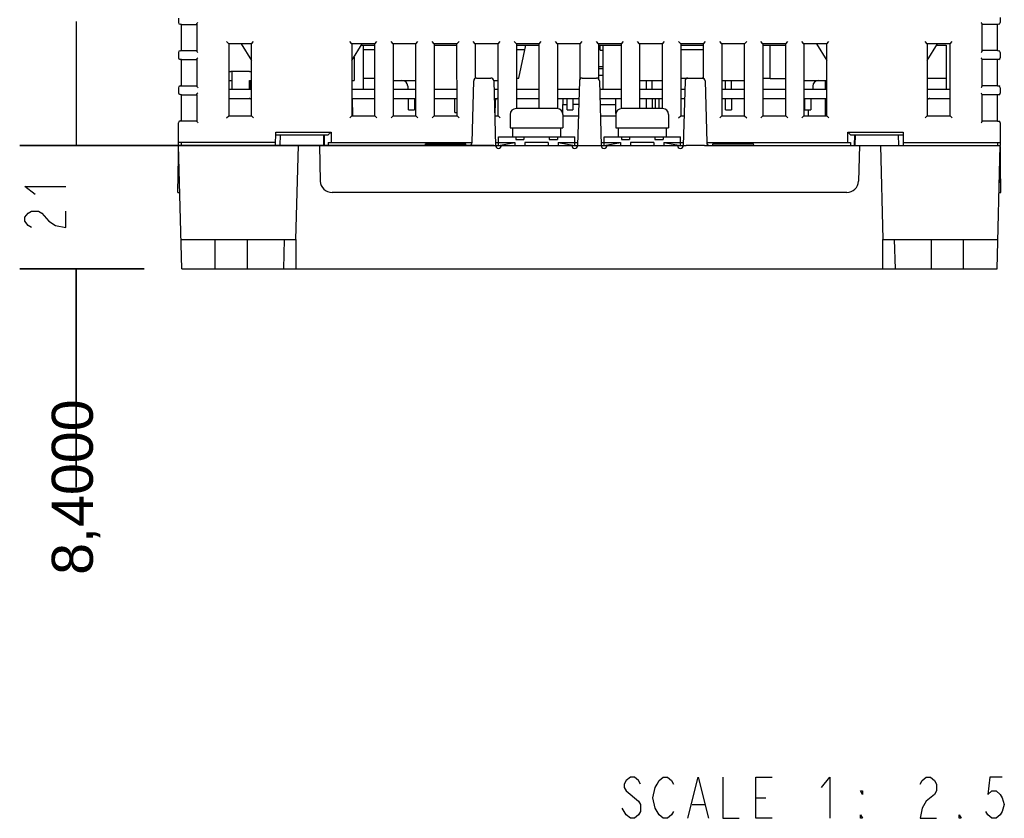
# Model space of a CAD drawing. Extents: x 20 to 400, y 160 to 434.
# Tile 1 of 20: x 45 to 112, y 160 to 214. Entities that reach past the tile are written whole.
import ezdxf

# ---------------------------------------------------------------- set-up
doc = ezdxf.new("R2010")
doc.units = 0
doc.header["$LTSCALE"] = 4.2
doc.header["$MEASUREMENT"] = 0
doc.layers.get('0').update_dxf_attribs({"linetype": 'CONTINUOUS'})
doc.layers.add('ALL_DIM', color=7, linetype='CONTINUOUS')
doc.layers.add('ALL_NOTE', color=7, linetype='CONTINUOUS')
doc.styles.get("Standard").update_dxf_attribs({"font": 'txt.shx'})

msp = doc.modelspace()

# ---------------------------------------------------------------- hatches: boundary and pattern name
h = msp.add_hatch(color=2)
h.paths.add_polyline_path([(45.153283, 197.356746), (53.625377, 197.356746)])
h.paths.add_polyline_path([(45.153283, 205.756746), (77.451437, 205.756746)])
h.paths.add_polyline_path([(48.999293, 197.356746), (48.999293, 182.476115)])

# ---------------------------------------------------------------- linework, layer by layer
at = {"color": 7, "linetype": 'CONTINUOUS'}
for p, q in [((48.999293, 214.220026), (48.999293, 205.756746)), ((84.596537, 211.148746), (84.894441, 211.148746)), ((48.999293, 188.893466), (48.999293, 197.356746))]:
    msp.add_line(p, q, dxfattribs=at)
at = {"linetype": 'CONTINUOUS'}
for p, q in [((55.974441, 214.4444), (55.974441, 214.140414)), ((57.219945, 214.035638), (57.219945, 212.199564)), ((110.728938, 212.199564), (110.728938, 214.035638)), ((111.974441, 214.479825), (111.974441, 214.140414)), ((56.174441, 214.012957), (56.083983, 214.020871)), ((56.174441, 212.222245), (56.174441, 214.012957)), ((56.174441, 214.012957), (57.219945, 214.012957)), ((111.774441, 214.012957), (110.728938, 214.012957)), ((111.8649, 214.020871), (111.774441, 214.012957)), ((111.774441, 212.222245), (111.774441, 214.012957)), ((59.396867, 212.69432), (59.256518, 212.83467)), ((59.396867, 212.69432), (59.395819, 207.778123)), ((60.952016, 212.69432), (59.396867, 212.69432)), ((60.24978, 212.69432), (60.952259, 211.552792)), ((60.952016, 212.69432), (61.092365, 212.83467)), ((60.953064, 207.778123), (60.952016, 212.69432)), ((67.796867, 212.69432), (67.656518, 212.83467)), ((67.796867, 212.69432), (67.795819, 207.778123)), ((67.796624, 211.552792), (68.499103, 212.69432)), ((69.352016, 212.69432), (67.796867, 212.69432)), ((69.352016, 212.69432), (69.492365, 212.83467)), ((69.353064, 207.778123), (69.352016, 212.69432)), ((70.596867, 212.69432), (70.456518, 212.83467)), ((70.596867, 212.69432), (70.595819, 207.778123)), ((72.152016, 212.69432), (70.596867, 212.69432)), ((72.152016, 212.69432), (72.292365, 212.83467)), ((72.153064, 207.778123), (72.152016, 212.69432)), ((73.396867, 212.69432), (73.256518, 212.83467)), ((73.396867, 212.69432), (73.395819, 207.778123)), ((74.952016, 212.69432), (73.396867, 212.69432)), ((74.952016, 212.69432), (75.092365, 212.83467)), ((74.953064, 207.778123), (74.952016, 212.69432)), ((76.196867, 212.69432), (76.056518, 212.83467)), ((76.196867, 212.69432), (76.196363, 210.33101)), ((77.752016, 212.69432), (76.196867, 212.69432)), ((77.752016, 212.69432), (77.892365, 212.83467)), ((77.753064, 207.778123), (77.752016, 212.69432)), ((78.996867, 212.69432), (78.856518, 212.83467)), ((78.996867, 212.69432), (78.995925, 208.276741)), ((80.552016, 212.69432), (78.996867, 212.69432)), ((80.552016, 212.69432), (80.692365, 212.83467)), ((80.552958, 208.276746), (80.552016, 212.69432)), ((81.796867, 212.69432), (81.656518, 212.83467)), ((81.796867, 212.69432), (81.795925, 208.276741)), ((83.352016, 212.69432), (81.796867, 212.69432)), ((83.352016, 212.69432), (83.492365, 212.83467)), ((83.352527, 210.298978), (83.352016, 212.69432)), ((84.596867, 212.69432), (84.456518, 212.83467)), ((84.596867, 212.69432), (84.596356, 210.298978)), ((86.152016, 212.69432), (84.596867, 212.69432)), ((86.152016, 212.69432), (86.292365, 212.83467)), ((86.152958, 208.276741), (86.152016, 212.69432)), ((87.396867, 212.69432), (87.256518, 212.83467)), ((87.396867, 212.69432), (87.395925, 208.276746)), ((88.952016, 212.69432), (87.396867, 212.69432)), ((88.952016, 212.69432), (89.092365, 212.83467)), ((88.952958, 208.276741), (88.952016, 212.69432)), ((90.196867, 212.69432), (90.056518, 212.83467)), ((90.196867, 212.69432), (90.195819, 207.778123)), ((91.752016, 212.69432), (90.196867, 212.69432)), ((91.752016, 212.69432), (91.892365, 212.83467)), ((91.75252, 210.33101), (91.752016, 212.69432)), ((92.996867, 212.69432), (92.856518, 212.83467)), ((92.996867, 212.69432), (92.995819, 207.778123)), ((94.552016, 212.69432), (92.996867, 212.69432)), ((94.552016, 212.69432), (94.692365, 212.83467)), ((94.553064, 207.778123), (94.552016, 212.69432)), ((95.796867, 212.69432), (95.656518, 212.83467)), ((95.796867, 212.69432), (95.795819, 207.778123)), ((97.352016, 212.69432), (95.796867, 212.69432)), ((97.352016, 212.69432), (97.492365, 212.83467)), ((97.353064, 207.778123), (97.352016, 212.69432)), ((98.596867, 212.69432), (98.456518, 212.83467)), ((98.596867, 212.69432), (98.595819, 207.778123)), ((100.152016, 212.69432), (98.596867, 212.69432)), ((99.44978, 212.69432), (100.152259, 211.552792)), ((100.152016, 212.69432), (100.292365, 212.83467)), ((100.153064, 207.778123), (100.152016, 212.69432)), ((106.996867, 212.69432), (106.856518, 212.83467)), ((106.996867, 212.69432), (106.995819, 207.778123)), ((106.996624, 211.552792), (107.699103, 212.69432)), ((108.552016, 212.69432), (106.996867, 212.69432)), ((108.552016, 212.69432), (108.692365, 212.83467)), ((108.553064, 207.778123), (108.552016, 212.69432)), ((55.974441, 212.094788), (55.974441, 211.737849)), ((56.083983, 212.214331), (56.174441, 212.222245)), ((56.174441, 212.222245), (57.219945, 212.222245)), ((68.439057, 212.596746), (69.352037, 212.596746)), ((68.574441, 209.596746), (68.574441, 212.596746)), ((69.352102, 212.289078), (68.574441, 212.289078)), ((73.396846, 212.596746), (74.952037, 212.596746)), ((79.581248, 212.289078), (78.996781, 212.289078)), ((78.996846, 212.596746), (80.552037, 212.596746)), ((79.174441, 210.356746), (79.64602, 212.596746)), ((84.596846, 212.596746), (86.152037, 212.596746)), ((84.713625, 212.255865), (84.713782, 212.596746)), ((84.713625, 212.255865), (84.894441, 212.255865)), ((84.894441, 212.596746), (84.894441, 209.596746)), ((91.752102, 212.289078), (90.196781, 212.289078)), ((90.196846, 212.596746), (91.752037, 212.596746)), ((95.796846, 212.596746), (97.352037, 212.596746)), ((96.294441, 210.316746), (96.294441, 212.596746)), ((107.639057, 212.596746), (108.294441, 212.596746)), ((108.294441, 212.596746), (108.294441, 209.596746)), ((111.774441, 212.222245), (110.728938, 212.222245)), ((111.774441, 212.222245), (111.8649, 212.214331)), ((111.974441, 212.094788), (111.974441, 211.737849)), ((56.174441, 211.610392), (56.083983, 211.618306)), ((56.174441, 209.82481), (56.174441, 211.610392)), ((56.174441, 211.610392), (57.219945, 211.610392)), ((57.219945, 211.633073), (57.219945, 209.802129)), ((67.934441, 211.776746), (67.934441, 210.196746)), ((110.728938, 209.802129), (110.728938, 211.633073)), ((111.774441, 211.610392), (110.728938, 211.610392)), ((111.8649, 211.618306), (111.774441, 211.610392)), ((111.774441, 209.82481), (111.774441, 211.610392)), ((59.414441, 210.820046), (59.414441, 210.196746)), ((60.807909, 210.796746), (59.540974, 210.796746)), ((59.614441, 210.796746), (59.614441, 209.596746)), ((84.596505, 210.996746), (84.894441, 210.996746)), ((59.396369, 210.356746), (59.414441, 210.356746)), ((59.414441, 210.196746), (59.614441, 210.196746)), ((60.814441, 209.596746), (60.814441, 210.196746)), ((60.814441, 210.196746), (60.952549, 210.196746)), ((60.854441, 209.596746), (60.854441, 210.196746)), ((67.796334, 210.196746), (67.934441, 210.196746)), ((68.574441, 210.356746), (69.352514, 210.356746)), ((70.596334, 210.196746), (72.152549, 210.196746)), ((75.979542, 205.951516), (76.089797, 210.161981)), ((76.289728, 210.356746), (77.259155, 210.356746)), ((77.452737, 210.196746), (77.752549, 210.196746)), ((77.459086, 210.161981), (77.574441, 205.756746)), ((78.996369, 210.356746), (79.174441, 210.356746)), ((83.289797, 210.161981), (83.174441, 205.756746)), ((83.489728, 210.356746), (84.459155, 210.356746)), ((84.596411, 210.556167), (84.894441, 210.556167)), ((84.659086, 210.161981), (84.774441, 205.756746)), ((87.396334, 210.196746), (88.952549, 210.196746)), ((87.854441, 209.596746), (87.854441, 210.196746)), ((88.254441, 209.596746), (88.254441, 210.196746)), ((90.196369, 210.356746), (91.752514, 210.356746)), ((90.489797, 210.161981), (90.374441, 205.756746)), ((91.859086, 210.161981), (91.969341, 205.95151)), ((92.996334, 210.196746), (94.552549, 210.196746)), ((93.254441, 209.596746), (93.254441, 210.196746)), ((93.654441, 209.596746), (93.654441, 210.196746)), ((95.796369, 210.356746), (96.294441, 210.356746)), ((96.294441, 210.316746), (97.352523, 210.316746)), ((98.596334, 210.196746), (100.152549, 210.196746)), ((100.054441, 209.596746), (100.054441, 210.196746)), ((106.996369, 210.356746), (108.294441, 210.356746)), ((55.974441, 209.697353), (55.974441, 209.349238)), ((56.083983, 209.816896), (56.174441, 209.82481)), ((56.174441, 209.82481), (57.219945, 209.82481)), ((59.396206, 209.596746), (60.952676, 209.596746)), ((67.796206, 209.596746), (69.352676, 209.596746)), ((70.596206, 209.596746), (72.152676, 209.596746)), ((71.594441, 209.796746), (71.594441, 209.596746)), ((73.396206, 209.596746), (74.952676, 209.596746)), ((77.473888, 209.596746), (77.752676, 209.596746)), ((78.996206, 209.596746), (80.552676, 209.596746)), ((81.796206, 209.596746), (83.274995, 209.596746)), ((84.673888, 209.596746), (86.152676, 209.596746)), ((87.396206, 209.596746), (88.952676, 209.596746)), ((90.196206, 209.596746), (90.474995, 209.596746)), ((92.996206, 209.596746), (94.552676, 209.596746)), ((95.796206, 209.596746), (97.352676, 209.596746)), ((98.596206, 209.596746), (100.152676, 209.596746)), ((99.194441, 209.796746), (99.194441, 209.596746)), ((100.152665, 209.651021), (100.054441, 209.651021)), ((106.996206, 209.596746), (108.552676, 209.596746)), ((111.774441, 209.82481), (110.728938, 209.82481)), ((111.774441, 209.82481), (111.8649, 209.816896)), ((111.974441, 209.697353), (111.974441, 209.335284)), ((56.174441, 209.220657), (56.082523, 209.229831)), ((56.174441, 207.439939), (56.174441, 209.220657)), ((56.174441, 209.220657), (57.219945, 209.220657)), ((57.219945, 209.244412), (57.219945, 207.418317)), ((59.39607, 208.956746), (60.952813, 208.956746)), ((60.854441, 208.940446), (60.854441, 208.956746)), ((67.79607, 208.956746), (69.352813, 208.956746)), ((67.853991, 207.779286), (67.830467, 208.955466)), ((70.59607, 208.956746), (72.152813, 208.956746)), ((71.654441, 208.196746), (71.654441, 208.956746)), ((72.054441, 208.956746), (72.054441, 208.196746)), ((73.39607, 208.956746), (74.952813, 208.956746)), ((74.814441, 207.996746), (74.814441, 208.956746)), ((77.490647, 208.956746), (77.752813, 208.956746)), ((77.553869, 207.778123), (77.572383, 208.83884)), ((78.99607, 208.956746), (80.552813, 208.956746)), ((81.79607, 208.956746), (83.258236, 208.956746)), ((82.174106, 208.956746), (82.174167, 208.556746)), ((82.454441, 208.196746), (82.454441, 208.956746)), ((82.854441, 208.956746), (82.854441, 208.196746)), ((84.690647, 208.956746), (86.152813, 208.956746)), ((85.774716, 208.556746), (85.774777, 208.956746)), ((87.39607, 208.956746), (88.952813, 208.956746)), ((87.854441, 208.276746), (87.854441, 208.956746)), ((88.254441, 208.956746), (88.254441, 208.276746)), ((88.454441, 208.956746), (88.454441, 208.276746)), ((88.694441, 208.956746), (88.694441, 208.276746)), ((90.19607, 208.956746), (90.458236, 208.956746)), ((92.99607, 208.956746), (94.552813, 208.956746)), ((93.254441, 208.196746), (93.254441, 208.956746)), ((93.654441, 208.956746), (93.654441, 208.196746)), ((95.79607, 208.956746), (97.352813, 208.956746)), ((98.59607, 208.956746), (100.152813, 208.956746)), ((98.654441, 208.196746), (98.654441, 208.956746)), ((99.054441, 208.956746), (99.054441, 208.196746)), ((100.054441, 207.778123), (100.054441, 208.956746)), ((106.99607, 208.956746), (108.552813, 208.956746)), ((110.728938, 207.404695), (110.728938, 209.230507)), ((111.774441, 209.207826), (110.728938, 209.207826)), ((111.8649, 209.21574), (111.774441, 209.207826)), ((111.774441, 207.427376), (111.774441, 209.207826)), ((71.654441, 208.196746), (72.054441, 208.196746)), ((74.815007, 207.996746), (74.953018, 207.996746)), ((81.753172, 208.276746), (78.995711, 208.276746)), ((82.16353, 207.931603), (82.174441, 208.556746)), ((82.174441, 208.556746), (82.454441, 208.556746)), ((82.454441, 208.196746), (82.854441, 208.196746)), ((83.247762, 208.556746), (82.854441, 208.556746)), ((84.701121, 208.556746), (85.774441, 208.556746)), ((85.785353, 207.931603), (85.774441, 208.556746)), ((88.953172, 208.276746), (86.195711, 208.276746)), ((93.254441, 208.196746), (93.654441, 208.196746)), ((98.654441, 208.196746), (99.054441, 208.196746)), ((98.894869, 207.778123), (98.903241, 208.196746)), ((56.085444, 207.433247), (56.174441, 207.439939)), ((56.174441, 207.439939), (57.219945, 207.439939)), ((59.256518, 207.638822), (59.395819, 207.778123)), ((59.395819, 207.778123), (60.953064, 207.778123)), ((61.092365, 207.638822), (60.953064, 207.778123)), ((67.656518, 207.638822), (67.795819, 207.778123)), ((67.795819, 207.778123), (69.353064, 207.778123)), ((69.492365, 207.638822), (69.353064, 207.778123)), ((70.456518, 207.638822), (70.595819, 207.778123)), ((70.595819, 207.778123), (72.153064, 207.778123)), ((72.292365, 207.638822), (72.153064, 207.778123)), ((73.256518, 207.638822), (73.395819, 207.778123)), ((73.395819, 207.778123), (74.953064, 207.778123)), ((75.092365, 207.638822), (74.953064, 207.778123)), ((77.52151, 207.778123), (77.753064, 207.778123)), ((77.892365, 207.638822), (77.753064, 207.778123)), ((78.574441, 207.876746), (78.574441, 206.956746)), ((82.174441, 207.876746), (82.174441, 206.956746)), ((82.174441, 207.778123), (83.227373, 207.778123)), ((84.72151, 207.778123), (85.774441, 207.778123)), ((85.774441, 207.876746), (85.774441, 206.956746)), ((89.374441, 207.876746), (89.374441, 206.956746)), ((90.056518, 207.638822), (90.195819, 207.778123)), ((90.195819, 207.778123), (90.427373, 207.778123)), ((92.856518, 207.638822), (92.995819, 207.778123)), ((92.995819, 207.778123), (94.553064, 207.778123)), ((94.553064, 207.778123), (94.692365, 207.638822)), ((95.656518, 207.638822), (95.795819, 207.778123)), ((95.795819, 207.778123), (97.353064, 207.778123)), ((97.353064, 207.778123), (97.492365, 207.638822)), ((98.456518, 207.638822), (98.595819, 207.778123)), ((98.595819, 207.778123), (100.153064, 207.778123)), ((100.153064, 207.778123), (100.292365, 207.638822)), ((106.856518, 207.638822), (106.995819, 207.778123)), ((106.995819, 207.778123), (108.553064, 207.778123)), ((108.553064, 207.778123), (108.692365, 207.638822)), ((111.774441, 207.427376), (110.728938, 207.427376)), ((111.774441, 207.427376), (111.8649, 207.419462)), ((55.974441, 205.756746), (55.974441, 207.313585)), ((62.588406, 205.756746), (62.604464, 206.676746)), ((62.604464, 206.676746), (66.374441, 206.676746)), ((66.374441, 206.676746), (66.174441, 206.476746)), ((66.374441, 206.676746), (66.374441, 205.956746)), ((78.574441, 206.956746), (82.174441, 206.956746)), ((78.734441, 206.956746), (78.734441, 206.356746)), ((82.014441, 206.956746), (82.014441, 206.356746)), ((85.774441, 206.956746), (89.374441, 206.956746)), ((85.934441, 206.956746), (85.934441, 206.356746)), ((89.214441, 206.956746), (89.214441, 206.356746)), ((101.774441, 206.476746), (101.574441, 206.676746)), ((101.574441, 205.956746), (101.574441, 206.676746)), ((101.574441, 206.676746), (105.344419, 206.676746)), ((105.344419, 206.676746), (105.360477, 205.756746)), ((111.974441, 207.299918), (111.974441, 205.756746)), ((62.600973, 206.476746), (66.174441, 206.476746)), ((62.904313, 206.476746), (62.885459, 205.756746)), ((65.84457, 206.476746), (65.863424, 205.756746)), ((65.930184, 205.756719), (65.917616, 206.476719)), ((77.774441, 205.756746), (77.774441, 206.356746)), ((77.774441, 206.356746), (82.974441, 206.356746)), ((78.954441, 206.356746), (78.954441, 206.156746)), ((78.954441, 206.156746), (79.514441, 206.156746)), ((79.514441, 206.356746), (79.514441, 206.156746)), ((81.234441, 206.356746), (81.234441, 206.156746)), ((81.234441, 206.156746), (81.794441, 206.156746)), ((81.794441, 206.356746), (81.794441, 206.156746)), ((82.974441, 205.756746), (82.974441, 206.356746)), ((84.974441, 205.756746), (84.974441, 206.356746)), ((84.974441, 206.356746), (90.174441, 206.356746)), ((86.154441, 206.356746), (86.154441, 206.156746)), ((86.154441, 206.156746), (86.714441, 206.156746)), ((86.714441, 206.356746), (86.714441, 206.156746)), ((88.434441, 206.356746), (88.434441, 206.156746)), ((88.434441, 206.156746), (88.994441, 206.156746)), ((88.994441, 206.356746), (88.994441, 206.156746)), ((90.174441, 205.756746), (90.174441, 206.356746)), ((101.774441, 206.476746), (105.34791, 206.476746)), ((102.031267, 206.476719), (102.018699, 205.756719)), ((102.085459, 205.756746), (102.104313, 206.476746)), ((105.063424, 205.756746), (105.04457, 206.476746)), ((62.591897, 205.956746), (55.974441, 205.956746)), ((56.194403, 197.356746), (55.974441, 205.756746)), ((55.974441, 205.756746), (76.119698, 205.756746)), ((55.974441, 203.236746), (55.974441, 205.682274)), ((56.174441, 205.756746), (56.174441, 205.956746)), ((63.974441, 199.356746), (64.142031, 205.756746)), ((65.574441, 205.756746), (65.637836, 203.335804)), ((66.174441, 205.956746), (66.174441, 205.756746)), ((66.174441, 205.956746), (75.979542, 205.956746)), ((72.774441, 205.756746), (72.795601, 205.876746)), ((72.795601, 205.876746), (75.553282, 205.876746)), ((75.574441, 205.756746), (75.553282, 205.876746)), ((77.37451, 205.756746), (76.122932, 205.75672)), ((77.37451, 205.756746), (90.574373, 205.756746)), ((77.569204, 205.956746), (78.894441, 205.956746)), ((77.774441, 205.756746), (78.894441, 205.956746)), ((78.894441, 205.956746), (78.894441, 205.756746)), ((79.574441, 205.956746), (79.574441, 205.756746)), ((81.174441, 205.956746), (79.574441, 205.956746)), ((81.174441, 205.956746), (81.174441, 205.756746)), ((81.854441, 205.956746), (81.854441, 205.756746)), ((81.854441, 205.956746), (82.974441, 205.756746)), ((81.854441, 205.956746), (83.179679, 205.956746)), ((84.769204, 205.956746), (86.094441, 205.956746)), ((84.974441, 205.756746), (86.094441, 205.956746)), ((86.094441, 205.956746), (86.094441, 205.756746)), ((86.774441, 205.956746), (86.774441, 205.756746)), ((88.374441, 205.956746), (86.774441, 205.956746)), ((88.374441, 205.956746), (88.374441, 205.756746)), ((89.054441, 205.956746), (89.054441, 205.756746)), ((89.054441, 205.956746), (90.174441, 205.756746)), ((89.054441, 205.956746), (90.379679, 205.956746)), ((91.825951, 205.756721), (90.574373, 205.756746)), ((91.828848, 205.756746), (111.974441, 205.756746)), ((91.969341, 205.956746), (101.774441, 205.956746)), ((92.374441, 205.756746), (92.395601, 205.876746)), ((92.395601, 205.876746), (95.153282, 205.876746)), ((95.174441, 205.756746), (95.153282, 205.876746)), ((101.774441, 205.956746), (101.774441, 205.756746)), ((102.374441, 205.756746), (102.311047, 203.335804)), ((103.806852, 205.756746), (103.974441, 199.356746)), ((105.356986, 205.956746), (111.974441, 205.956746)), ((111.75448, 197.356746), (111.974441, 205.756746)), ((111.774441, 205.956746), (111.774441, 205.756746)), ((111.974441, 205.682274), (111.974441, 203.236746)), ((55.932549, 202.556746), (55.974441, 204.956746)), ((112.016334, 202.556746), (111.983455, 204.440364)), ((56.04043, 203.236746), (55.974441, 203.236746)), ((111.974441, 203.236746), (111.908453, 203.236746)), ((55.932549, 202.556746), (56.058236, 202.556746)), ((101.511321, 202.556746), (66.437562, 202.556746)), ((111.890509, 202.556746), (112.016334, 202.556746)), ((56.142031, 199.356746), (63.974441, 199.356746)), ((58.474441, 197.356746), (58.474441, 199.356746)), ((60.674441, 197.356746), (60.674441, 199.356746)), ((63.174441, 199.356746), (63.12207, 197.356746)), ((63.974441, 199.356746), (63.974441, 197.356746)), ((103.974441, 197.356746), (103.974441, 199.356746)), ((103.974441, 199.356746), (111.806852, 199.356746)), ((104.826813, 197.356746), (104.774441, 199.356746)), ((107.274441, 199.356746), (107.274441, 197.356746)), ((109.474441, 197.356746), (109.474441, 199.356746)), ((56.194403, 197.356746), (111.75448, 197.356746))]:
    msp.add_line(p, q, dxfattribs=at)
for points in [[(57.219945, 214.034881), (57.221689, 214.045779), (57.230451, 214.066625), (57.244973, 214.090245), (57.263803, 214.115283), (57.285497, 214.140414), (57.285497, 214.140414)], [(110.728938, 214.034881), (110.727194, 214.045779), (110.718432, 214.066625), (110.70391, 214.090245), (110.68508, 214.115283), (110.663386, 214.140414), (110.663386, 214.140414)], [(57.219945, 212.200321), (57.221689, 212.189423), (57.230451, 212.168577), (57.244973, 212.144957), (57.263803, 212.119919), (57.285497, 212.094788), (57.285497, 212.094788)], [(110.728938, 212.200321), (110.727194, 212.189423), (110.718432, 212.168577), (110.70391, 212.144957), (110.68508, 212.119919), (110.663386, 212.094788), (110.663386, 212.094788)], [(57.219945, 211.632315), (57.221689, 211.643214), (57.230451, 211.66406), (57.244973, 211.68768), (57.263803, 211.712718), (57.285497, 211.737849), (57.285497, 211.737849)], [(110.728938, 211.632315), (110.727194, 211.643214), (110.718432, 211.66406), (110.70391, 211.68768), (110.68508, 211.712718), (110.663386, 211.737849), (110.663386, 211.737849)], [(57.219945, 209.802887), (57.221689, 209.791988), (57.230451, 209.771142), (57.244973, 209.747522), (57.263803, 209.722484), (57.285497, 209.697353), (57.285497, 209.697353)], [(57.219945, 209.243693), (57.221828, 209.255092), (57.23068, 209.27588), (57.245182, 209.299372), (57.263922, 209.324252), (57.285497, 209.349238), (57.285497, 209.349238)], [(110.728938, 209.802887), (110.727194, 209.791988), (110.718432, 209.771142), (110.70391, 209.747522), (110.68508, 209.722484), (110.663386, 209.697353), (110.663386, 209.697353)], [(110.728938, 209.22975), (110.727194, 209.240649), (110.718432, 209.261495), (110.70391, 209.285114), (110.68508, 209.310152), (110.663386, 209.335284), (110.663386, 209.335284)], [(57.219945, 207.419107), (57.221555, 207.408704), (57.230224, 207.387803), (57.244765, 207.364056), (57.263686, 207.338861), (57.285497, 207.313585), (57.285497, 207.313585)], [(110.728938, 207.405452), (110.727194, 207.394553), (110.718432, 207.373707), (110.70391, 207.350088), (110.68508, 207.32505), (110.663386, 207.299918), (110.663386, 207.299918)]]:
    msp.add_lwpolyline(points, dxfattribs=at)
at = {"color": 7, "linetype": 'CONTINUOUS'}
for points in [[(45.153283, 205.756746), (77.451437, 205.756746)], [(45.153283, 197.356746), (53.625377, 197.356746)], [(48.999293, 197.356746), (48.999293, 182.476115)]]:
    msp.add_lwpolyline(points, close=True, dxfattribs=at)
at = {"linetype": 'CONTINUOUS'}
for centre, radius, start, end in [((56.094441, 214.140414), 0.12, 180, 265), ((111.854441, 214.140414), 0.12, 275, 0), ((56.094441, 212.094788), 0.12, 95, 180), ((111.854441, 212.094788), 0.12, 0, 85), ((56.094441, 211.737849), 0.12, 180, 265), ((111.854441, 211.737849), 0.12, 275, 0), ((59.540974, 211.196746), 0.4, 248.651953, 270), ((60.807909, 211.196746), 0.4, 270, 291.348047), ((71.194441, 209.796746), 0.4, 0, 90), ((76.289728, 210.156746), 0.2, 90, 178.5), ((77.259155, 210.156746), 0.2, 1.5, 90), ((83.489728, 210.156746), 0.2, 90, 178.5), ((84.459155, 210.156746), 0.2, 1.5, 90), ((90.689728, 210.156746), 0.2, 90, 178.5), ((91.659155, 210.156746), 0.2, 1.5, 90), ((99.594441, 209.796746), 0.4, 90, 180), ((56.094441, 209.697353), 0.12, 95, 180), ((56.094441, 209.349238), 0.12, 180, 264.3), ((111.854441, 209.697353), 0.12, 0, 85), ((111.854441, 209.335284), 0.12, 275, 0), ((60.779641, 208.756746), 0.2, 29.738289, 90), ((77.692365, 208.836746), 0.12, 90, 179), ((107.169242, 208.756746), 0.2, 90, 150.261711), ((78.974441, 207.876746), 0.4, 90, 180), ((81.774441, 207.876746), 0.4, 0, 90), ((86.174441, 207.876746), 0.4, 90, 180), ((88.974441, 207.876746), 0.4, 0, 90), ((56.094441, 207.313585), 0.12, 94.3, 180), ((111.854441, 207.299918), 0.12, 0, 85), ((75.77961, 205.956746), 0.2, 269.996794, 358.501654), ((77.774441, 205.756746), 0.2, 180, 0), ((82.974441, 205.756746), 0.2, 180, 0), ((84.974441, 205.756746), 0.2, 180, 0), ((90.174441, 205.756746), 0.2, 180, 0), ((92.169273, 205.956746), 0.2, 181.498545, 270.003232), ((66.437562, 203.356746), 0.8, 181.5, 270), ((101.511321, 203.356746), 0.8, 270, 358.5)]:
    msp.add_arc(centre, radius, start, end, dxfattribs=at)
at = {"layer": 'ALL_DIM', "color": 7, "linetype": 'CONTINUOUS'}
for points in [[(46.199294, 202.412754), (45.499292, 202.972758), (48.299294, 202.972758), (48.299294, 202.972758)], [(45.96596, 200.172756), (45.732626, 200.312754), (45.499292, 200.592756), (45.499292, 200.872758), (45.732626, 201.152754), (45.96596, 201.292758), (46.432628, 201.292758), (46.665962, 201.152754), (46.665962, 201.152754)], [(46.665962, 201.152754), (47.132624, 200.592756), (47.599292, 200.312754), (48.299294, 200.172756), (48.299294, 201.292758), (48.299294, 201.292758)]]:
    msp.add_lwpolyline(points, dxfattribs=at)
at = {"layer": 'ALL_NOTE', "color": 7, "linetype": 'CONTINUOUS'}
for points in [[(87.467178, 162.237622), (87.32718, 162.470956), (87.047178, 162.704291), (86.767176, 162.704291), (86.48718, 162.470956), (86.347176, 162.237622), (86.347176, 162.004288), (86.48718, 161.770954), (86.48718, 161.770954)], [(89.707176, 160.370956), (89.567178, 160.137622), (89.287176, 159.904288), (89.00718, 159.904288), (88.727178, 160.137622), (88.58718, 160.370956), (88.447176, 160.604291), (88.307178, 161.304289), (88.447176, 162.004288), (88.58718, 162.237622), (88.727178, 162.470956), (89.00718, 162.704291), (89.287176, 162.704291), (89.567178, 162.470956), (89.707176, 162.237622), (89.707176, 162.237622)], [(90.68718, 159.904288), (91.387176, 162.704291), (92.087178, 159.904288), (92.087178, 159.904288)], [(93.067176, 162.704291), (93.067176, 159.904288), (94.187178, 159.904288), (94.187178, 159.904288)], [(96.427176, 159.904288), (95.30718, 159.904288), (95.30718, 162.704291), (96.427176, 162.704291), (96.427176, 162.704291)], [(99.787182, 162.004288), (100.347174, 162.704291), (100.347174, 159.904288), (100.347174, 159.904288)], [(106.507182, 162.237622), (106.647174, 162.470956), (106.927182, 162.704291), (107.207178, 162.704291), (107.487174, 162.470956), (107.627178, 162.237622), (107.627178, 161.770954), (107.487174, 161.537624), (107.487174, 161.537624)], [(112.107174, 162.704291), (111.267174, 162.704291), (111.127182, 161.537624), (111.407178, 161.770954), (111.687174, 161.770954), (111.967182, 161.537624), (112.107174, 161.304289), (112.247178, 160.837621), (112.107174, 160.370956), (111.967182, 160.137622), (111.687174, 159.904288), (111.407178, 159.904288), (111.127182, 160.137622), (110.987178, 160.370956), (110.987178, 160.370956)], [(86.48718, 161.770954), (87.32718, 161.070955), (87.467178, 160.837621), (87.467178, 160.370956), (87.32718, 160.137622), (87.047178, 159.904288), (86.767176, 159.904288), (86.48718, 160.137622), (86.347176, 160.370956), (86.207178, 160.604291), (86.207178, 160.604291)], [(102.587178, 161.770954), (102.587178, 161.537624), (102.447174, 161.770954), (102.587178, 161.770954), (102.587178, 161.770954)], [(95.30718, 161.304289), (96.007176, 161.304289), (96.007176, 161.304289)], [(107.487174, 161.537624), (106.927182, 161.070955), (106.647174, 160.604291), (106.507182, 159.904288), (107.627178, 159.904288), (107.627178, 159.904288)], [(90.967176, 160.837621), (91.807176, 160.837621), (91.807176, 160.837621)], [(102.587178, 159.904288), (102.447174, 159.904288), (102.447174, 160.137622), (102.587178, 159.904288), (102.587178, 159.904288)], [(109.307178, 159.904288), (109.167174, 159.904288), (109.167174, 160.137622), (109.307178, 159.904288), (109.307178, 159.904288)]]:
    msp.add_lwpolyline(points, dxfattribs=at)

# ---------------------------------------------------------------- texts
at = {"insert": (48.999293, 182.476115), "char_height": 2.800054, "width": 12.834703, "attachment_point": 5, "rotation": 90}
msp.add_mtext('\\C7;\\fArial|b0|i0|;\\H2.800053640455;8,4000', dxfattribs=at)

doc.saveas('drawing.dxf')
